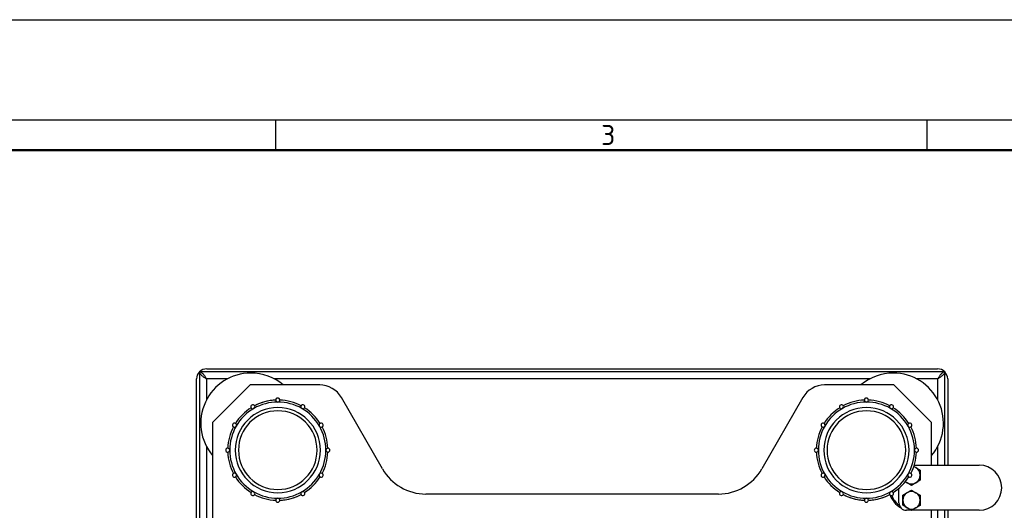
# Model space of a CAD drawing. Header units: millimetres. Extents: x 0 to 1680, y 0 to 1188.
# Tile 4 of 7: x 498 to 891, y 992 to 1188. Entities that reach past the tile are written whole.
import ezdxf

# ---------------------------------------------------------------- set-up
doc = ezdxf.new("R2010")
doc.units = ezdxf.units.MM
doc.header["$LTSCALE"] = 4
for name, color, linetype in [('00_COMPONENTS', 7, 'Continuous'), ('3_ALL_AXES', 7, 'Continuous'), ('AXES', 7, 'Continuous')]:
    doc.layers.add(name, color=color, linetype=linetype)
doc.layers.add('AM_BOR', color=7, linetype='Continuous', lineweight=50)
doc.styles.add('Note', font='isocpeur.ttf')

# ---------------------------------------------------------------- blocks, each defined once
blk = doc.blocks.new('MT_ISO_A3')
at = {"layer": 'AM_BOR', "lineweight": 25}
for p, q in [((20, 287), (410, 287)), ((150, 287), (150, 284)), ((215, 287), (215, 284))]:
    blk.add_line(p, q, dxfattribs=at)
at = {"layer": 'AM_BOR', "lineweight": 50}
blk.add_line((23, 284), (407, 284), dxfattribs=at)
at = {"layer": 'Defpoints', "lineweight": 25}
blk.add_line((0, 297), (420, 297), dxfattribs=at)
at = {"layer": 'AM_BOR', "lineweight": 25, "insert": (182.5, 285.5), "char_height": 2, "attachment_point": 4, "style": 'Note'}
blk.add_mtext('\\fISOCPEUR|b0|i0;\\H2.0000;3', dxfattribs=at)

msp = doc.modelspace()

# ---------------------------------------------------------------- linework, layer by layer
at = {"color": 3, "linetype": 'Continuous'}
for p, q in [((569.66, 1047.5), (569.66, 810)), ((867.16, 1047.5), (569.66, 1047.5)), ((867.16, 1010.25), (867.16, 1047.5)), ((867.16, 810), (867.16, 992.25))]:
    msp.add_line(p, q, dxfattribs=at)
at = {"color": 7, "linetype": 'Continuous'}
for p, q in [((572.52, 1048.7), (864.31, 1048.7)), ((568.46, 812.86), (568.46, 1044.65)), ((589.91, 1042.25), (574.91, 1027.25)), ((617.63, 1042.25), (589.91, 1042.25)), ((846.91, 1042.25), (819.2, 1042.25)), ((861.91, 1027.25), (846.91, 1042.25)), ((868.36, 1044.65), (868.36, 1010.25)), ((642.65, 1008.79), (626.3, 1037.24)), ((810.53, 1037.24), (794.18, 1008.79)), ((574.91, 1027.25), (574.91, 830.25)), ((861.91, 1010.25), (861.91, 1027.25)), ((776.84, 998.75), (659.99, 998.75)), ((861.91, 830.25), (861.91, 992.25)), ((868.36, 992.25), (868.36, 812.86))]:
    msp.add_line(p, q, dxfattribs=at)
at = {"color": 9, "linetype": 'Continuous'}
for p, q in [((572.46, 1044.7), (572.46, 1036.29)), ((580.85, 1044.7), (572.46, 1044.7)), ((837.35, 1044.7), (599.47, 1044.7)), ((864.36, 1044.7), (855.97, 1044.7)), ((864.36, 1036.29), (864.36, 1044.7)), ((572.46, 1017.71), (572.46, 839.79)), ((864.36, 1010.25), (864.36, 1017.71)), ((864.36, 839.79), (864.36, 992.25))]:
    msp.add_line(p, q, dxfattribs=at)
at = {"color": 7, "linetype": 'Continuous'}
for centre, radius, start, end in [((572.46, 1044.65), 4, 134.427, 180), ((572.52, 1044.7), 4, 90, 135.573), ((864.31, 1044.7), 4, 44.427, 90), ((864.36, 1044.65), 4, 0, 45.573), ((617.63, 1032.25), 10, 29.8865, 90), ((819.2, 1032.25), 10, 90, 150.1135), ((600.91, 1016.25), 20, 92.2743, 117.7299), ((600.91, 1016.25), 20, 97.8261, 117.7299), ((600.91, 1016.25), 20, 92.2743, 97.8261), ((600.91, 1016.25), 20, 62.2701, 87.7257), ((835.91, 1016.25), 20, 92.2743, 117.7299), ((835.91, 1016.25), 20, 62.2701, 87.7257), ((600.91, 1016.25), 17, 90, 270), ((600.91, 1016.25), 20, 122.2803, 147.731), ((600.91, 1016.25), 20, 122.2803, 147.731), ((600.91, 1016.25), 15.7, 90, 270), ((600.91, 1016.25), 17, 270, 90), ((600.91, 1016.25), 15.7, 270, 90), ((600.91, 1016.25), 20, 32.269, 57.7197), ((600.91, 1016.25), 20, 32.269, 57.7197), ((835.91, 1016.25), 17, 90, 270), ((835.91, 1016.25), 20, 122.2803, 147.731), ((835.91, 1016.25), 15.7, 90, 270), ((835.91, 1016.25), 17, 270, 90), ((835.91, 1016.25), 15.7, 270, 90), ((835.91, 1016.25), 20, 32.269, 57.7197), ((600.91, 1016.25), 20, 152.2818, 177.7276), ((600.91, 1016.25), 20, 2.2724, 27.7182), ((600.91, 1016.25), 20, 2.2724, 27.7182), ((835.91, 1016.25), 20, 152.2818, 177.7276), ((835.91, 1016.25), 20, 2.2724, 27.7182), ((600.91, 1016.25), 20, 182.2724, 207.7182), ((600.91, 1016.25), 20, 182.2724, 207.7182), ((600.91, 1016.25), 20, 332.2818, 357.7276), ((835.91, 1016.25), 20, 182.2724, 207.7182), ((835.91, 1016.25), 20, 182.2724, 207.7182), ((835.91, 1016.25), 20, 332.2818, 357.7276), ((835.91, 1016.25), 20, 332.2818, 357.7276), ((659.99, 1018.75), 20, 209.8865, 270), ((776.84, 1018.75), 20, 270, 330.1135), ((600.91, 1016.25), 20, 212.269, 237.7197), ((600.91, 1016.25), 20, 212.269, 237.7197), ((600.91, 1016.25), 20, 302.2803, 327.731), ((600.91, 1016.25), 20, 302.2803, 327.731), ((835.91, 1016.25), 20, 212.269, 237.7197), ((835.91, 1016.25), 20, 212.269, 237.7197), ((835.91, 1016.25), 20, 302.2803, 327.731), ((835.91, 1016.25), 20, 302.2803, 327.731), ((600.91, 1016.25), 20, 242.2701, 267.7257), ((600.91, 1016.25), 20, 272.2743, 297.7299), ((600.91, 1016.25), 20, 277.8261, 297.7299), ((835.91, 1016.25), 20, 242.2701, 262.1739), ((835.91, 1016.25), 20, 242.2701, 267.7257), ((835.91, 1016.25), 20, 272.2743, 297.7299), ((835.91, 1016.25), 20, 277.8261, 297.7299), ((600.91, 1016.25), 20, 272.2743, 277.8261), ((835.91, 1016.25), 20, 262.1739, 267.7257), ((835.91, 1016.25), 20, 272.2743, 277.8261), ((853.91, 1001.25), 9, 199.1842, 241.0496), ((853.91, 1001.25), 8.5, 201.4867, 235.4451)]:
    msp.add_arc(centre, radius, start, end, dxfattribs=at)
at = {"color": 9, "linetype": 'Continuous'}
for centre, start, end in [((600.91, 1016.25), 90, 120.0034), ((600.91, 1016.25), 59.9966, 90), ((835.91, 1016.25), 90, 120.0034), ((835.91, 1016.25), 59.9966, 90), ((600.91, 1016.25), 120.0034, 150.0027), ((600.91, 1016.25), 29.9973, 59.9966), ((835.91, 1016.25), 120.0034, 150.0027), ((835.91, 1016.25), 29.9973, 59.9966), ((600.91, 1016.25), 150.0027, 180), ((600.91, 1016.25), 0, 29.9973), ((835.91, 1016.25), 150.0027, 180), ((835.91, 1016.25), 0, 29.9973), ((600.91, 1016.25), 180, 209.9973), ((600.91, 1016.25), 330.0027, 360), ((835.91, 1016.25), 180, 209.9973), ((835.91, 1016.25), 330.0027, 360), ((600.91, 1016.25), 209.9973, 239.9966), ((600.91, 1016.25), 300.0034, 330.0027), ((835.91, 1016.25), 209.9973, 239.9966), ((835.91, 1016.25), 300.0034, 330.0027), ((600.91, 1016.25), 239.9966, 270), ((600.91, 1016.25), 270, 300.0034), ((835.91, 1016.25), 239.9966, 270), ((835.91, 1016.25), 270, 300.0034)]:
    msp.add_arc(centre, 19.2, start, end, dxfattribs=at)
at = {"color": 3, "linetype": 'Continuous'}
for points in [[(569.66, 1047.5), (569.66, 1047.38), (569.7, 1047.14), (569.87, 1046.78), (570.14, 1046.43), (570.63, 1045.94), (571.42, 1045.37), (572.1, 1044.93), (572.46, 1044.7)], [(569.66, 1047.5), (569.78, 1047.5), (570.03, 1047.46), (570.38, 1047.29), (570.73, 1047.03), (571.22, 1046.53), (571.8, 1045.74), (572.23, 1045.06), (572.46, 1044.7)], [(867.16, 1047.5), (867.16, 1047.38), (867.12, 1047.14), (866.95, 1046.78), (866.69, 1046.43), (866.19, 1045.94), (865.4, 1045.37), (864.72, 1044.93), (864.36, 1044.7)], [(867.16, 1047.5), (867.04, 1047.5), (866.8, 1047.46), (866.44, 1047.29), (866.09, 1047.03), (865.6, 1046.53), (865.03, 1045.74), (864.59, 1045.06), (864.36, 1044.7)]]:
    msp.add_open_spline(points, degree=3, knots=[0, 0, 0, 0, 0.086496, 0.180404, 0.286734, 0.407295, 0.687394, 1, 1, 1, 1], dxfattribs=at)
at = {"layer": '00_COMPONENTS', "color": 7, "linetype": 'Continuous'}
for centre, start, end in [((590.16, 1027), 90, 220.2648), ((590.16, 1027), 49.7352, 90), ((846.66, 1027), 90, 130.2648), ((846.66, 1027), 319.7352, 90)]:
    msp.add_arc(centre, 20, start, end, dxfattribs=at)
at = {"layer": '3_ALL_AXES', "color": 7, "linetype": 'Continuous'}
for p, q in [((854.82, 1009.77), (855.67, 1009.28)), ((855.67, 1009.28), (857.41, 1008.27)), ((857.41, 1008.27), (857.41, 1006.25)), ((852.16, 1003.22), (851.39, 1003.67)), ((853.91, 1002.21), (852.16, 1003.22)), ((855.66, 1003.22), (853.91, 1002.21)), ((857.41, 1004.23), (855.66, 1003.22)), ((857.41, 1006.25), (857.41, 1004.23)), ((850.41, 998.28), (852.17, 999.29)), ((852.17, 999.29), (853.92, 1000.29)), ((853.92, 1000.29), (855.67, 999.28)), ((855.67, 999.28), (857.41, 998.27)), ((850.41, 996.26), (850.41, 998.28)), ((850.41, 994.24), (850.41, 996.26)), ((857.41, 998.27), (857.41, 996.25)), ((857.41, 996.25), (857.41, 994.23)), ((852.16, 993.22), (850.41, 994.24)), ((853.91, 992.21), (852.16, 993.22)), ((855.66, 993.22), (853.91, 992.21)), ((857.41, 994.23), (855.66, 993.22))]:
    msp.add_line(p, q, dxfattribs=at)
for centre, start, end in [((853.91, 1006.25), 59.9371, 75.6121), ((853.91, 1006.25), 359.9371, 59.9371), ((853.91, 1006.25), 225.6057, 239.9371), ((853.91, 1006.25), 239.9371, 299.9371), ((853.91, 1006.25), 299.9371, 359.9371), ((853.91, 996.25), 119.9371, 179.9371), ((853.91, 996.25), 59.9371, 119.9371), ((853.91, 996.25), 359.9371, 59.9371), ((853.91, 996.25), 179.9371, 239.9371), ((853.91, 996.25), 299.9371, 359.9371), ((853.91, 996.25), 239.9371, 299.9371)]:
    msp.add_arc(centre, 3.5, start, end, dxfattribs=at)
at = {"layer": 'AXES', "color": 3, "linetype": 'Continuous'}
for p, q in [((854.95, 1010.25), (880.91, 1010.25)), ((848.91, 995.25), (848.91, 1001.09)), ((853.84, 992.25), (851.91, 992.25)), ((880.91, 992.25), (853.98, 992.25))]:
    msp.add_line(p, q, dxfattribs=at)
at = {"layer": 'AXES', "color": 6, "linetype": 'Continuous'}
for centre, start, end in [((590.91, 1033.57), 120, 212.6051), ((590.91, 1033.57), 25.5189, 120), ((590.91, 1033.57), 300, 25.5189), ((600.91, 1036.25), 90, 183.913), ((600.91, 1036.25), 183.913, 270), ((600.91, 1036.25), 356.087, 90), ((600.91, 1036.25), 270, 356.087), ((610.91, 1033.57), 154.4811, 240), ((610.91, 1033.57), 60, 154.4811), ((610.91, 1033.57), 327.3949, 60), ((825.91, 1033.57), 120, 212.6051), ((825.91, 1033.57), 25.5189, 120), ((825.91, 1033.57), 300, 25.5189), ((835.91, 1036.25), 90, 183.913), ((835.91, 1036.25), 183.913, 270), ((835.91, 1036.25), 356.087, 90), ((835.91, 1036.25), 270, 356.087), ((845.91, 1033.57), 154.4811, 240), ((845.91, 1033.57), 60, 154.4811), ((845.91, 1033.57), 327.3949, 60), ((590.91, 1033.57), 212.6051, 300), ((610.91, 1033.57), 240, 327.3949), ((825.91, 1033.57), 212.6051, 300), ((845.91, 1033.57), 240, 327.3949), ((583.59, 1026.25), 150, 241.6776), ((583.59, 1026.25), 55.6993, 150), ((583.59, 1026.25), 330, 55.6993), ((618.23, 1026.25), 124.3007, 210), ((618.23, 1026.25), 30, 124.3007), ((618.23, 1026.25), 298.3224, 30), ((818.59, 1026.25), 150, 241.6776), ((818.59, 1026.25), 55.6993, 150), ((818.59, 1026.25), 330, 55.6993), ((853.23, 1026.25), 124.3007, 210), ((853.23, 1026.25), 30, 124.3007), ((853.23, 1026.25), 298.3224, 30), ((583.59, 1026.25), 241.6776, 330), ((618.23, 1026.25), 210, 298.3224), ((818.59, 1026.25), 241.6776, 330), ((853.23, 1026.25), 210, 298.3224), ((580.91, 1016.25), 86.6335, 180), ((580.91, 1016.25), 180, 273.3665), ((580.91, 1016.25), 0, 86.6335), ((580.91, 1016.25), 273.3665, 0), ((620.91, 1016.25), 93.3665, 180), ((620.91, 1016.25), 180, 266.6335), ((620.91, 1016.25), 0, 93.3665), ((620.91, 1016.25), 266.6335, 0), ((815.91, 1016.25), 86.6335, 180), ((815.91, 1016.25), 180, 273.3665), ((815.91, 1016.25), 0, 86.6335), ((815.91, 1016.25), 273.3665, 0), ((855.91, 1016.25), 93.3665, 180), ((855.91, 1016.25), 180, 266.6335), ((855.91, 1016.25), 0, 93.3665), ((855.91, 1016.25), 266.6335, 0), ((583.59, 1006.25), 118.3224, 210), ((583.59, 1006.25), 30, 118.3224), ((583.59, 1006.25), 304.3007, 30), ((618.23, 1006.25), 150, 235.6993), ((618.23, 1006.25), 61.6776, 150), ((618.23, 1006.25), 330, 61.6776), ((818.59, 1006.25), 118.3224, 210), ((818.59, 1006.25), 30, 118.3224), ((818.59, 1006.25), 304.3007, 30), ((853.23, 1006.25), 150, 235.6993), ((853.23, 1006.25), 61.6776, 150), ((853.23, 1006.25), 330, 61.6776), ((583.59, 1006.25), 210, 304.3007), ((618.23, 1006.25), 235.6993, 330), ((818.59, 1006.25), 210, 304.3007), ((853.23, 1006.25), 235.6993, 330), ((590.91, 998.93), 147.3949, 240), ((590.91, 998.93), 60, 147.3949), ((590.91, 998.93), 240, 334.4811), ((590.91, 998.93), 334.4811, 60), ((610.91, 998.93), 120, 205.5189), ((610.91, 998.93), 205.5189, 300), ((610.91, 998.93), 32.6051, 120), ((610.91, 998.93), 300, 32.6051), ((825.91, 998.93), 147.3949, 240), ((825.91, 998.93), 60, 147.3949), ((825.91, 998.93), 240, 334.4811), ((825.91, 998.93), 334.4811, 60), ((845.91, 998.93), 120, 205.5189), ((845.91, 998.93), 205.5189, 300), ((845.91, 998.93), 32.6051, 120), ((845.91, 998.93), 300, 32.6051), ((600.91, 996.25), 90, 176.087), ((600.91, 996.25), 176.087, 270), ((600.91, 996.25), 3.913, 90), ((600.91, 996.25), 270, 3.913), ((835.91, 996.25), 90, 176.087), ((835.91, 996.25), 176.087, 270), ((835.91, 996.25), 3.913, 90), ((835.91, 996.25), 270, 3.913)]:
    msp.add_arc(centre, 0.8, start, end, dxfattribs=at)
at = {"layer": 'AXES', "color": 3, "linetype": 'Continuous'}
for centre, radius, start, end in [((880.91, 1001.25), 9, 270, 90), ((851.91, 995.25), 3, 180, 270)]:
    msp.add_arc(centre, radius, start, end, dxfattribs=at)

# ---------------------------------------------------------------- block references
at = {"lineweight": 0, "xscale": 4, "yscale": 4, "zscale": 4}
msp.add_blockref('MT_ISO_A3', (0, 0), dxfattribs=at)

doc.saveas('drawing.dxf')
